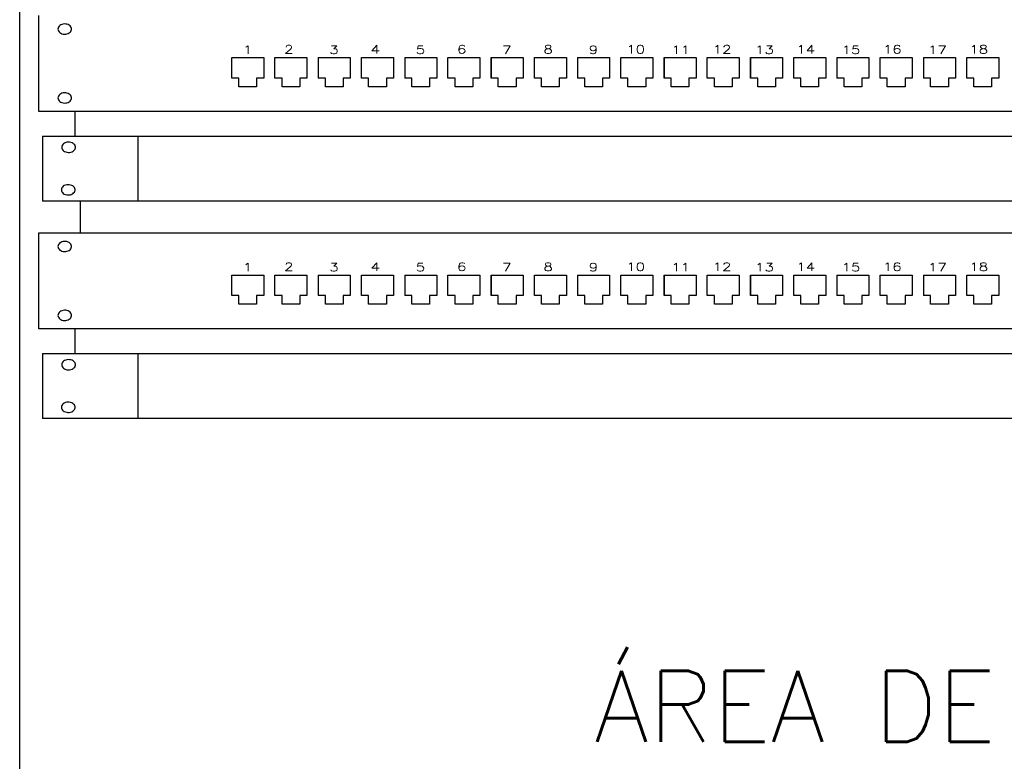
# Model space of a CAD drawing. Extents: x 45.9 to 96.9, y -282.3 to -252.9.
# Tile 10 of 17: x 75.6 to 78.4, y -278.4 to -276.3. Entities that reach past the tile are written whole.
import ezdxf

# ---------------------------------------------------------------- set-up
doc = ezdxf.new("R2010")
doc.units = 0
doc.header["$MEASUREMENT"] = 0
doc.layers.add('CIRCUITOS', color=2, linetype='CONTINUOUS')
doc.styles.add('ROMANS', font='romans')

msp = doc.modelspace()

# ---------------------------------------------------------------- linework, layer by layer
at = {"layer": 'CIRCUITOS', "color": 255, "linetype": 'Continuous'}
for p, q in [((75.6147, -280.2812), (75.6147, -272.3812)), ((75.6681, -276.552), (75.6681, -276.2848)), ((76.2046, -276.459), (76.2046, -276.402)), ((76.2046, -276.402), (76.2936, -276.402)), ((76.2936, -276.402), (76.2936, -276.459)), ((76.3248, -276.402), (76.4138, -276.402)), ((76.3248, -276.459), (76.3248, -276.402)), ((76.4138, -276.402), (76.4138, -276.459)), ((76.445, -276.402), (76.5341, -276.402)), ((76.445, -276.402), (76.445, -276.459)), ((76.5341, -276.402), (76.5341, -276.459)), ((76.5653, -276.402), (76.6543, -276.402)), ((76.5653, -276.459), (76.5653, -276.402)), ((76.6543, -276.402), (76.6543, -276.459)), ((76.6855, -276.402), (76.6855, -276.459)), ((76.6855, -276.402), (76.7745, -276.402)), ((76.7745, -276.402), (76.7745, -276.459)), ((76.8057, -276.459), (76.8057, -276.402)), ((76.8057, -276.402), (76.8947, -276.402)), ((76.8947, -276.402), (76.8947, -276.459)), ((76.926, -276.402), (77.015, -276.402)), ((76.926, -276.459), (76.926, -276.402)), ((76.926, -276.402), (76.926, -276.459)), ((77.015, -276.402), (77.015, -276.459)), ((77.0462, -276.459), (77.0462, -276.402)), ((77.0462, -276.402), (77.1352, -276.402)), ((77.1352, -276.402), (77.1352, -276.459)), ((77.1664, -276.402), (77.1664, -276.459)), ((77.1664, -276.402), (77.2554, -276.402)), ((77.2554, -276.402), (77.2554, -276.459)), ((77.2867, -276.402), (77.3757, -276.402)), ((77.2867, -276.459), (77.2867, -276.402)), ((77.3757, -276.402), (77.3757, -276.459)), ((77.4069, -276.402), (77.4069, -276.459)), ((77.4069, -276.459), (77.4069, -276.402)), ((77.4069, -276.402), (77.4959, -276.402)), ((77.4959, -276.402), (77.4959, -276.459)), ((77.5271, -276.459), (77.5271, -276.402)), ((77.5271, -276.402), (77.6161, -276.402)), ((77.6161, -276.402), (77.6161, -276.459)), ((77.6474, -276.402), (77.6474, -276.459)), ((77.6474, -276.459), (77.6474, -276.402)), ((77.6474, -276.402), (77.7364, -276.402)), ((77.7364, -276.402), (77.7364, -276.459)), ((77.7676, -276.459), (77.7676, -276.402)), ((77.7676, -276.402), (77.8566, -276.402)), ((77.8566, -276.402), (77.8566, -276.459)), ((77.8878, -276.402), (77.8878, -276.459)), ((77.8878, -276.402), (77.9768, -276.402)), ((77.9768, -276.402), (77.9768, -276.459)), ((78.0081, -276.459), (78.0081, -276.402)), ((78.0081, -276.402), (78.0971, -276.402)), ((78.0971, -276.402), (78.0971, -276.459)), ((78.1283, -276.402), (78.2173, -276.402)), ((78.1283, -276.402), (78.1283, -276.459)), ((78.2173, -276.402), (78.2173, -276.459)), ((78.2485, -276.402), (78.3375, -276.402)), ((78.2485, -276.459), (78.2485, -276.402)), ((78.3375, -276.402), (78.3375, -276.459)), ((76.2244, -276.459), (76.2046, -276.459)), ((76.2244, -276.4833), (76.2244, -276.459)), ((76.2738, -276.459), (76.2738, -276.4833)), ((76.2936, -276.459), (76.2738, -276.459)), ((76.3446, -276.459), (76.3248, -276.459)), ((76.3446, -276.4833), (76.3446, -276.459)), ((76.4138, -276.459), (76.394, -276.459)), ((76.394, -276.459), (76.394, -276.4833)), ((76.4648, -276.459), (76.445, -276.459)), ((76.4648, -276.4833), (76.4648, -276.459)), ((76.5341, -276.459), (76.5143, -276.459)), ((76.5143, -276.459), (76.5143, -276.4833)), ((76.585, -276.459), (76.5653, -276.459)), ((76.585, -276.4833), (76.585, -276.459)), ((76.6543, -276.459), (76.6345, -276.459)), ((76.6345, -276.459), (76.6345, -276.4833)), ((76.7053, -276.459), (76.6855, -276.459)), ((76.7053, -276.4833), (76.7053, -276.459)), ((76.7745, -276.459), (76.7547, -276.459)), ((76.7547, -276.459), (76.7547, -276.4833)), ((76.8255, -276.459), (76.8057, -276.459)), ((76.8255, -276.4833), (76.8255, -276.459)), ((76.875, -276.459), (76.875, -276.4833)), ((76.8947, -276.459), (76.875, -276.459)), ((76.9458, -276.459), (76.926, -276.459)), ((76.9458, -276.4833), (76.9458, -276.459)), ((76.9952, -276.459), (76.9952, -276.4833)), ((77.015, -276.459), (76.9952, -276.459)), ((77.0659, -276.459), (77.0462, -276.459)), ((77.0659, -276.4833), (77.0659, -276.459)), ((77.1352, -276.459), (77.1154, -276.459)), ((77.1154, -276.459), (77.1154, -276.4833)), ((77.1862, -276.459), (77.1664, -276.459)), ((77.1862, -276.4833), (77.1862, -276.459)), ((77.2357, -276.459), (77.2357, -276.4833)), ((77.2554, -276.459), (77.2357, -276.459)), ((77.3064, -276.459), (77.2867, -276.459)), ((77.3064, -276.4833), (77.3064, -276.459)), ((77.3757, -276.459), (77.3559, -276.459)), ((77.3559, -276.459), (77.3559, -276.4833)), ((77.4267, -276.459), (77.4069, -276.459)), ((77.4267, -276.4833), (77.4267, -276.459)), ((77.4959, -276.459), (77.4761, -276.459)), ((77.4761, -276.459), (77.4761, -276.4833)), ((77.5469, -276.459), (77.5271, -276.459)), ((77.5469, -276.4833), (77.5469, -276.459)), ((77.5963, -276.459), (77.5963, -276.4833)), ((77.6161, -276.459), (77.5963, -276.459)), ((77.6672, -276.459), (77.6474, -276.459)), ((77.6672, -276.4833), (77.6672, -276.459)), ((77.7166, -276.459), (77.7166, -276.4833)), ((77.7364, -276.459), (77.7166, -276.459)), ((77.7873, -276.459), (77.7676, -276.459)), ((77.7873, -276.4833), (77.7873, -276.459)), ((77.8566, -276.459), (77.8368, -276.459)), ((77.8368, -276.459), (77.8368, -276.4833)), ((77.9076, -276.459), (77.8878, -276.459)), ((77.9076, -276.4833), (77.9076, -276.459)), ((77.957, -276.459), (77.957, -276.4833)), ((77.9768, -276.459), (77.957, -276.459)), ((78.0278, -276.459), (78.0081, -276.459)), ((78.0278, -276.4833), (78.0278, -276.459)), ((78.0971, -276.459), (78.0773, -276.459)), ((78.0773, -276.459), (78.0773, -276.4833)), ((78.1481, -276.459), (78.1283, -276.459)), ((78.1481, -276.4833), (78.1481, -276.459)), ((78.1975, -276.459), (78.1975, -276.4833)), ((78.2173, -276.459), (78.1975, -276.459)), ((78.2683, -276.459), (78.2485, -276.459)), ((78.2683, -276.4833), (78.2683, -276.459)), ((78.3375, -276.459), (78.3177, -276.459)), ((78.3177, -276.459), (78.3177, -276.4833)), ((76.2738, -276.4833), (76.2244, -276.4833)), ((76.394, -276.4833), (76.3446, -276.4833)), ((76.5143, -276.4833), (76.4648, -276.4833)), ((76.6345, -276.4833), (76.585, -276.4833)), ((76.7547, -276.4833), (76.7053, -276.4833)), ((76.875, -276.4833), (76.8255, -276.4833)), ((76.9952, -276.4833), (76.9458, -276.4833)), ((77.1154, -276.4833), (77.0659, -276.4833)), ((77.2357, -276.4833), (77.1862, -276.4833)), ((77.3559, -276.4833), (77.3064, -276.4833)), ((77.4761, -276.4833), (77.4267, -276.4833)), ((77.5963, -276.4833), (77.5469, -276.4833)), ((77.7166, -276.4833), (77.6672, -276.4833)), ((77.8368, -276.4833), (77.7873, -276.4833)), ((77.957, -276.4833), (77.9076, -276.4833)), ((78.0773, -276.4833), (78.0278, -276.4833)), ((78.1975, -276.4833), (78.1481, -276.4833)), ((78.3177, -276.4833), (78.2683, -276.4833)), ((79.6771, -276.552), (75.6681, -276.552)), ((75.7688, -276.6202), (75.7688, -276.5516)), ((75.6779, -276.6202), (79.6869, -276.6202)), ((75.6779, -276.6202), (75.6779, -276.8009)), ((75.9435, -276.6203), (75.9435, -276.8009)), ((79.6869, -276.8009), (75.6779, -276.8009)), ((75.7838, -276.8893), (75.7838, -276.8007)), ((75.7838, -276.8894), (75.7838, -276.8009)), ((75.7838, -276.8894), (75.7838, -276.8009)), ((75.6681, -276.8894), (79.6771, -276.8894)), ((75.6681, -277.1566), (75.6681, -276.8894)), ((76.2046, -277.0636), (76.2046, -277.0066)), ((76.2046, -277.0066), (76.2936, -277.0066)), ((76.2936, -277.0066), (76.2936, -277.0636)), ((76.3248, -277.0066), (76.4138, -277.0066)), ((76.3248, -277.0636), (76.3248, -277.0066)), ((76.4138, -277.0066), (76.4138, -277.0636)), ((76.445, -277.0066), (76.5341, -277.0066)), ((76.445, -277.0066), (76.445, -277.0636)), ((76.5341, -277.0066), (76.5341, -277.0636)), ((76.5653, -277.0066), (76.6543, -277.0066)), ((76.5653, -277.0636), (76.5653, -277.0066)), ((76.6543, -277.0066), (76.6543, -277.0636)), ((76.6855, -277.0066), (76.6855, -277.0636)), ((76.6855, -277.0066), (76.7745, -277.0066)), ((76.7745, -277.0066), (76.7745, -277.0636)), ((76.8057, -277.0636), (76.8057, -277.0066)), ((76.8057, -277.0066), (76.8947, -277.0066)), ((76.8947, -277.0066), (76.8947, -277.0636)), ((76.926, -277.0066), (77.015, -277.0066)), ((76.926, -277.0636), (76.926, -277.0066)), ((76.926, -277.0066), (76.926, -277.0636)), ((77.015, -277.0066), (77.015, -277.0636)), ((77.0462, -277.0636), (77.0462, -277.0066)), ((77.0462, -277.0066), (77.1352, -277.0066)), ((77.1352, -277.0066), (77.1352, -277.0636)), ((77.1664, -277.0066), (77.1664, -277.0636)), ((77.1664, -277.0066), (77.2554, -277.0066)), ((77.2554, -277.0066), (77.2554, -277.0636)), ((77.2867, -277.0066), (77.3757, -277.0066)), ((77.2867, -277.0636), (77.2867, -277.0066)), ((77.3757, -277.0066), (77.3757, -277.0636)), ((77.4069, -277.0066), (77.4069, -277.0636)), ((77.4069, -277.0636), (77.4069, -277.0066)), ((77.4069, -277.0066), (77.4959, -277.0066)), ((77.4959, -277.0066), (77.4959, -277.0636)), ((77.5271, -277.0636), (77.5271, -277.0066)), ((77.5271, -277.0066), (77.6161, -277.0066)), ((77.6161, -277.0066), (77.6161, -277.0636)), ((77.6474, -277.0066), (77.6474, -277.0636)), ((77.6474, -277.0636), (77.6474, -277.0066)), ((77.6474, -277.0066), (77.7364, -277.0066)), ((77.7364, -277.0066), (77.7364, -277.0636)), ((77.7676, -277.0636), (77.7676, -277.0066)), ((77.7676, -277.0066), (77.8566, -277.0066)), ((77.8566, -277.0066), (77.8566, -277.0636)), ((77.8878, -277.0066), (77.8878, -277.0636)), ((77.8878, -277.0066), (77.9768, -277.0066)), ((77.9768, -277.0066), (77.9768, -277.0636)), ((78.0081, -277.0636), (78.0081, -277.0066)), ((78.0081, -277.0066), (78.0971, -277.0066)), ((78.0971, -277.0066), (78.0971, -277.0636)), ((78.1283, -277.0066), (78.2173, -277.0066)), ((78.1283, -277.0066), (78.1283, -277.0636)), ((78.2173, -277.0066), (78.2173, -277.0636)), ((78.2485, -277.0066), (78.3375, -277.0066)), ((78.2485, -277.0636), (78.2485, -277.0066)), ((78.3375, -277.0066), (78.3375, -277.0636)), ((76.2244, -277.0636), (76.2046, -277.0636)), ((76.2244, -277.0879), (76.2244, -277.0636)), ((76.2738, -277.0636), (76.2738, -277.0879)), ((76.2936, -277.0636), (76.2738, -277.0636)), ((76.3446, -277.0636), (76.3248, -277.0636)), ((76.3446, -277.0879), (76.3446, -277.0636)), ((76.4138, -277.0636), (76.394, -277.0636)), ((76.394, -277.0636), (76.394, -277.0879)), ((76.4648, -277.0636), (76.445, -277.0636)), ((76.4648, -277.0879), (76.4648, -277.0636)), ((76.5341, -277.0636), (76.5143, -277.0636)), ((76.5143, -277.0636), (76.5143, -277.0879)), ((76.585, -277.0636), (76.5653, -277.0636)), ((76.585, -277.0879), (76.585, -277.0636)), ((76.6543, -277.0636), (76.6345, -277.0636)), ((76.6345, -277.0636), (76.6345, -277.0879)), ((76.7053, -277.0636), (76.6855, -277.0636)), ((76.7053, -277.0879), (76.7053, -277.0636)), ((76.7745, -277.0636), (76.7547, -277.0636)), ((76.7547, -277.0636), (76.7547, -277.0879)), ((76.8255, -277.0636), (76.8057, -277.0636)), ((76.8255, -277.0879), (76.8255, -277.0636)), ((76.875, -277.0636), (76.875, -277.0879)), ((76.8947, -277.0636), (76.875, -277.0636)), ((76.9458, -277.0636), (76.926, -277.0636)), ((76.9458, -277.0879), (76.9458, -277.0636)), ((76.9952, -277.0636), (76.9952, -277.0879)), ((77.015, -277.0636), (76.9952, -277.0636)), ((77.0659, -277.0636), (77.0462, -277.0636)), ((77.0659, -277.0879), (77.0659, -277.0636)), ((77.1352, -277.0636), (77.1154, -277.0636)), ((77.1154, -277.0636), (77.1154, -277.0879)), ((77.1862, -277.0636), (77.1664, -277.0636)), ((77.1862, -277.0879), (77.1862, -277.0636)), ((77.2357, -277.0636), (77.2357, -277.0879)), ((77.2554, -277.0636), (77.2357, -277.0636)), ((77.3064, -277.0636), (77.2867, -277.0636)), ((77.3064, -277.0879), (77.3064, -277.0636)), ((77.3757, -277.0636), (77.3559, -277.0636)), ((77.3559, -277.0636), (77.3559, -277.0879)), ((77.4267, -277.0636), (77.4069, -277.0636)), ((77.4267, -277.0879), (77.4267, -277.0636)), ((77.4959, -277.0636), (77.4761, -277.0636)), ((77.4761, -277.0636), (77.4761, -277.0879)), ((77.5469, -277.0636), (77.5271, -277.0636)), ((77.5469, -277.0879), (77.5469, -277.0636)), ((77.5963, -277.0636), (77.5963, -277.0879)), ((77.6161, -277.0636), (77.5963, -277.0636)), ((77.6672, -277.0636), (77.6474, -277.0636)), ((77.6672, -277.0879), (77.6672, -277.0636)), ((77.7166, -277.0636), (77.7166, -277.0879)), ((77.7364, -277.0636), (77.7166, -277.0636)), ((77.7873, -277.0636), (77.7676, -277.0636)), ((77.7873, -277.0879), (77.7873, -277.0636)), ((77.8566, -277.0636), (77.8368, -277.0636)), ((77.8368, -277.0636), (77.8368, -277.0879)), ((77.9076, -277.0636), (77.8878, -277.0636)), ((77.9076, -277.0879), (77.9076, -277.0636)), ((77.957, -277.0636), (77.957, -277.0879)), ((77.9768, -277.0636), (77.957, -277.0636)), ((78.0278, -277.0636), (78.0081, -277.0636)), ((78.0278, -277.0879), (78.0278, -277.0636)), ((78.0971, -277.0636), (78.0773, -277.0636)), ((78.0773, -277.0636), (78.0773, -277.0879)), ((78.1481, -277.0636), (78.1283, -277.0636)), ((78.1481, -277.0879), (78.1481, -277.0636)), ((78.1975, -277.0636), (78.1975, -277.0879)), ((78.2173, -277.0636), (78.1975, -277.0636)), ((78.2683, -277.0636), (78.2485, -277.0636)), ((78.2683, -277.0879), (78.2683, -277.0636)), ((78.3375, -277.0636), (78.3177, -277.0636)), ((78.3177, -277.0636), (78.3177, -277.0879)), ((76.2738, -277.0879), (76.2244, -277.0879)), ((76.394, -277.0879), (76.3446, -277.0879)), ((76.5143, -277.0879), (76.4648, -277.0879)), ((76.6345, -277.0879), (76.585, -277.0879)), ((76.7547, -277.0879), (76.7053, -277.0879)), ((76.875, -277.0879), (76.8255, -277.0879)), ((76.9952, -277.0879), (76.9458, -277.0879)), ((77.1154, -277.0879), (77.0659, -277.0879)), ((77.2357, -277.0879), (77.1862, -277.0879)), ((77.3559, -277.0879), (77.3064, -277.0879)), ((77.4761, -277.0879), (77.4267, -277.0879)), ((77.5963, -277.0879), (77.5469, -277.0879)), ((77.7166, -277.0879), (77.6672, -277.0879)), ((77.8368, -277.0879), (77.7873, -277.0879)), ((77.957, -277.0879), (77.9076, -277.0879)), ((78.0773, -277.0879), (78.0278, -277.0879)), ((78.1975, -277.0879), (78.1481, -277.0879)), ((78.3177, -277.0879), (78.2683, -277.0879)), ((79.6771, -277.1566), (75.6681, -277.1566)), ((75.7688, -277.2249), (75.7688, -277.1562)), ((75.6779, -277.2249), (79.6869, -277.2249)), ((75.6779, -277.2249), (75.6779, -277.4055)), ((75.9435, -277.2249), (75.9435, -277.4055)), ((79.6869, -277.4055), (75.6779, -277.4055))]:
    msp.add_line(p, q, dxfattribs=at)
at = {"layer": 'CIRCUITOS', "color": 255, "flags": 128}
for points in [[(75.721, -276.3226), (75.7214, -276.3253), (75.7224, -276.3279), (75.7241, -276.3303), (75.7263, -276.3324), (75.729, -276.3342), (75.7322, -276.3356), (75.7356, -276.3364), (75.7392, -276.3368), (75.7428, -276.3367), (75.7463, -276.3361), (75.7496, -276.3349), (75.7525, -276.3334), (75.755, -276.3314), (75.757, -276.3291), (75.7583, -276.3266), (75.759, -276.324), (75.759, -276.3213), (75.7583, -276.3186), (75.757, -276.3161), (75.755, -276.3138), (75.7525, -276.3119), (75.7496, -276.3103), (75.7463, -276.3092), (75.7428, -276.3086), (75.7392, -276.3084), (75.7356, -276.3088), (75.7322, -276.3097), (75.729, -276.3111), (75.7263, -276.3128), (75.7241, -276.3149), (75.7224, -276.3174), (75.7214, -276.3199)], [(75.721, -276.5142), (75.7214, -276.5168), (75.7224, -276.5194), (75.7241, -276.5218), (75.7263, -276.524), (75.729, -276.5257), (75.7322, -276.5271), (75.7356, -276.528), (75.7392, -276.5284), (75.7428, -276.5282), (75.7463, -276.5276), (75.7496, -276.5265), (75.7525, -276.5249), (75.755, -276.5229), (75.757, -276.5207), (75.7583, -276.5182), (75.759, -276.5155), (75.759, -276.5128), (75.7583, -276.5102), (75.757, -276.5076), (75.755, -276.5054), (75.7525, -276.5034), (75.7496, -276.5018), (75.7463, -276.5007), (75.7428, -276.5001), (75.7392, -276.5), (75.7356, -276.5003), (75.7322, -276.5012), (75.729, -276.5026), (75.7263, -276.5043), (75.7241, -276.5065), (75.7224, -276.5089), (75.7214, -276.5115)], [(75.7318, -276.6514), (75.7321, -276.6541), (75.7331, -276.6567), (75.7348, -276.6591), (75.737, -276.6612), (75.7398, -276.663), (75.7429, -276.6643), (75.7463, -276.6652), (75.7499, -276.6656), (75.7535, -276.6655), (75.757, -276.6648), (75.7603, -276.6637), (75.7632, -276.6621), (75.7657, -276.6602), (75.7677, -276.6579), (75.769, -276.6554), (75.7697, -276.6528), (75.7697, -276.6501), (75.769, -276.6474), (75.7677, -276.6449), (75.7657, -276.6426), (75.7632, -276.6407), (75.7603, -276.6391), (75.757, -276.638), (75.7535, -276.6373), (75.7499, -276.6372), (75.7463, -276.6376), (75.7429, -276.6385), (75.7398, -276.6398), (75.737, -276.6416), (75.7348, -276.6437), (75.7331, -276.6461), (75.7321, -276.6487)], [(75.7309, -276.7697), (75.7312, -276.7724), (75.7322, -276.775), (75.7339, -276.7774), (75.7361, -276.7795), (75.7388, -276.7813), (75.742, -276.7827), (75.7454, -276.7835), (75.749, -276.7839), (75.7526, -276.7838), (75.7561, -276.7832), (75.7594, -276.782), (75.7623, -276.7805), (75.7648, -276.7785), (75.7668, -276.7762), (75.7681, -276.7737), (75.7688, -276.7711), (75.7688, -276.7684), (75.7681, -276.7657), (75.7668, -276.7632), (75.7648, -276.7609), (75.7623, -276.759), (75.7594, -276.7574), (75.7561, -276.7563), (75.7526, -276.7556), (75.749, -276.7555), (75.7454, -276.7559), (75.742, -276.7568), (75.7388, -276.7581), (75.7361, -276.7599), (75.7339, -276.762), (75.7322, -276.7644), (75.7312, -276.767)], [(75.721, -276.9273), (75.7214, -276.93), (75.7224, -276.9326), (75.7241, -276.935), (75.7263, -276.9371), (75.729, -276.9388), (75.7322, -276.9402), (75.7356, -276.9411), (75.7392, -276.9415), (75.7428, -276.9413), (75.7463, -276.9407), (75.7496, -276.9396), (75.7525, -276.938), (75.755, -276.9361), (75.757, -276.9338), (75.7583, -276.9313), (75.759, -276.9286), (75.759, -276.9259), (75.7583, -276.9233), (75.757, -276.9208), (75.755, -276.9185), (75.7525, -276.9165), (75.7496, -276.915), (75.7463, -276.9138), (75.7428, -276.9132), (75.7392, -276.9131), (75.7356, -276.9135), (75.7322, -276.9143), (75.729, -276.9157), (75.7263, -276.9175), (75.7241, -276.9196), (75.7224, -276.922), (75.7214, -276.9246)], [(75.721, -277.1188), (75.7214, -277.1215), (75.7224, -277.1241), (75.7241, -277.1265), (75.7263, -277.1286), (75.729, -277.1304), (75.7322, -277.1317), (75.7356, -277.1326), (75.7392, -277.133), (75.7428, -277.1329), (75.7463, -277.1322), (75.7496, -277.1311), (75.7525, -277.1295), (75.755, -277.1276), (75.757, -277.1253), (75.7583, -277.1228), (75.759, -277.1201), (75.759, -277.1174), (75.7583, -277.1148), (75.757, -277.1123), (75.755, -277.11), (75.7525, -277.108), (75.7496, -277.1065), (75.7463, -277.1054), (75.7428, -277.1047), (75.7392, -277.1046), (75.7356, -277.105), (75.7322, -277.1059), (75.729, -277.1072), (75.7263, -277.109), (75.7241, -277.1111), (75.7224, -277.1135), (75.7214, -277.1161)], [(75.7318, -277.256), (75.7321, -277.2587), (75.7331, -277.2613), (75.7348, -277.2637), (75.737, -277.2659), (75.7398, -277.2676), (75.7429, -277.269), (75.7463, -277.2699), (75.7499, -277.2702), (75.7535, -277.2701), (75.757, -277.2695), (75.7603, -277.2684), (75.7632, -277.2668), (75.7657, -277.2648), (75.7677, -277.2626), (75.769, -277.26), (75.7697, -277.2574), (75.7697, -277.2547), (75.769, -277.252), (75.7677, -277.2495), (75.7657, -277.2473), (75.7632, -277.2453), (75.7603, -277.2437), (75.757, -277.2426), (75.7535, -277.242), (75.7499, -277.2418), (75.7463, -277.2422), (75.7429, -277.2431), (75.7398, -277.2445), (75.737, -277.2462), (75.7348, -277.2484), (75.7331, -277.2508), (75.7321, -277.2534)], [(75.7309, -277.3744), (75.7312, -277.377), (75.7322, -277.3796), (75.7339, -277.382), (75.7361, -277.3842), (75.7388, -277.3859), (75.742, -277.3873), (75.7454, -277.3882), (75.749, -277.3886), (75.7526, -277.3884), (75.7561, -277.3878), (75.7594, -277.3867), (75.7623, -277.3851), (75.7648, -277.3831), (75.7668, -277.3809), (75.7681, -277.3784), (75.7688, -277.3757), (75.7688, -277.373), (75.7681, -277.3704), (75.7668, -277.3678), (75.7648, -277.3656), (75.7623, -277.3636), (75.7594, -277.362), (75.7561, -277.3609), (75.7526, -277.3603), (75.749, -277.3602), (75.7454, -277.3605), (75.742, -277.3614), (75.7388, -277.3628), (75.7361, -277.3645), (75.7339, -277.3667), (75.7322, -277.3691), (75.7312, -277.3717)]]:
    msp.add_lwpolyline(points, close=True, dxfattribs=at)

# ---------------------------------------------------------------- texts
at = {"layer": 'CIRCUITOS', "color": 255, "style": 'ROMANS', "width": 1.337614}
for s, height, p in [('1', 0.0228, (76.2354, -276.3917)), ('2', 0.0228, (76.3502, -276.3904)), ('3', 0.0228, (76.4758, -276.3917)), ('4', 0.0228, (76.5906, -276.3904)), ('5', 0.0228, (76.7163, -276.3917)), ('6', 0.0228, (76.8311, -276.3904)), ('7', 0.0228, (76.9567, -276.3917)), ('8', 0.0228, (77.0715, -276.3904)), ('9', 0.0228, (77.1972, -276.3917)), ('10', 0.02277, (77.3016, -276.3904)), ('11', 0.02277, (77.4272, -276.3917)), ('12', 0.02277, (77.542, -276.3904)), ('13', 0.02277, (77.6602, -276.3917)), ('14', 0.02277, (77.775, -276.3904)), ('15', 0.02277, (77.9007, -276.3917)), ('16', 0.02277, (78.0155, -276.3904)), ('17', 0.02277, (78.1412, -276.3917)), ('18', 0.02277, (78.256, -276.3904)), ('1', 0.0228, (76.2354, -276.9963)), ('2', 0.0228, (76.3502, -276.9951)), ('3', 0.0228, (76.4758, -276.9963)), ('4', 0.0228, (76.5906, -276.9951)), ('5', 0.0228, (76.7163, -276.9963)), ('6', 0.0228, (76.8311, -276.9951)), ('7', 0.0228, (76.9567, -276.9963)), ('8', 0.0228, (77.0715, -276.9951)), ('9', 0.0228, (77.1972, -276.9963)), ('10', 0.02277, (77.3016, -276.9951)), ('11', 0.02277, (77.4272, -276.9963)), ('12', 0.02277, (77.542, -276.9951)), ('13', 0.02277, (77.6602, -276.9963)), ('14', 0.02277, (77.775, -276.9951)), ('15', 0.02277, (77.9007, -276.9963)), ('16', 0.02277, (78.0155, -276.9951)), ('17', 0.02277, (78.1412, -276.9963)), ('18', 0.02277, (78.256, -276.9951))]:
    msp.add_text(s, height=height, dxfattribs=at).set_placement(p)
at = {"layer": 'CIRCUITOS', "style": 'ROMANS'}
msp.add_text('ÁREA DE', height=0.19739, dxfattribs=at).set_placement((77.2121, -278.3044))

doc.saveas('drawing.dxf')
